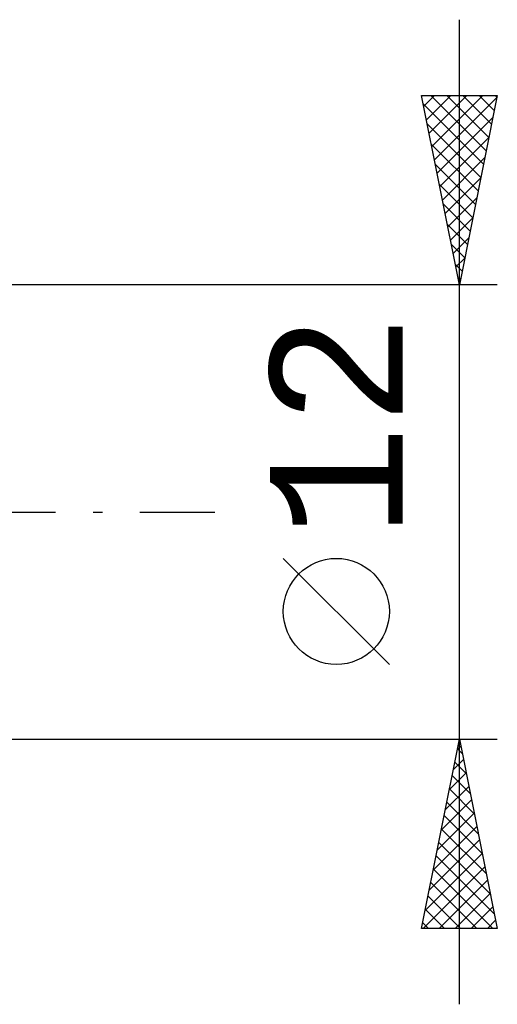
# Model space of a CAD drawing. Header units: millimetres. Extents: x -62 to 89, y -40 to 43.
# Tile 5 of 6: x 38 to 51, y -13 to 13. Entities that reach past the tile are written whole.
import ezdxf
from ezdxf.enums import TextEntityAlignment as Align

# ---------------------------------------------------------------- set-up
doc = ezdxf.new("R2010")
doc.units = ezdxf.units.MM
doc.header["$LTSCALE"] = 4.95
doc.linetypes.add('LONGDASH_DASH', pattern=[0.85, 0.4, -0.2, 0.05, -0.2])
doc.layers.add('2', color=7, linetype='CONTINUOUS')
doc.layers.add('SK4', color=2, linetype='LONGDASH_DASH')
doc.styles.get("Standard").update_dxf_attribs({"font": 'Monospac821 BT'})

msp = doc.modelspace()

# ---------------------------------------------------------------- linework, layer by layer
at = {"layer": '2', "color": 7, "linetype": 'CONTINUOUS', "lineweight": 25}
for p, q in [((50, -13), (50, 13)), ((50, 6), (49, 11)), ((49, 11), (51, 11)), ((49.057, 10.713), (49.344, 11)), ((49.128, 10.359), (49.769, 11)), ((49.199, 10.006), (50.193, 11)), ((49.245, 11), (50.708, 9.538)), ((49.27, 9.652), (50.617, 11)), ((49.34, 9.299), (50.99, 10.948)), ((49.67, 11), (50.778, 9.891)), ((51, 11), (50, 6)), ((50.094, 11), (50.849, 10.245)), ((50.518, 11), (50.92, 10.599)), ((50.943, 11), (50.99, 10.952)), ((49.045, 10.777), (50.637, 9.184)), ((49.411, 8.945), (50.884, 10.418)), ((49.151, 10.246), (50.566, 8.831)), ((49.482, 8.592), (50.778, 9.888)), ((49.257, 9.716), (50.495, 8.477)), ((49.363, 9.186), (50.425, 8.124)), ((49.552, 8.238), (50.671, 9.357)), ((49.469, 8.655), (50.354, 7.77)), ((49.623, 7.885), (50.565, 8.827)), ((49.575, 8.125), (50.283, 7.417)), ((49.694, 7.531), (50.459, 8.297)), ((49.681, 7.595), (50.213, 7.063)), ((49.764, 7.178), (50.353, 7.766)), ((49.787, 7.064), (50.142, 6.709)), ((49.835, 6.824), (50.247, 7.236)), ((49.893, 6.534), (50.071, 6.356)), ((49.906, 6.47), (50.141, 6.706)), ((51, 6), (38, 6)), ((49.977, 6.117), (50.035, 6.175)), ((49.999, 6.004), (50, 6.002)), ((48.15, -4.025), (45.35, -1.225)), ((38, -6), (51, -6)), ((49, -11), (50, -6)), ((49.944, -6.278), (50.037, -6.185)), ((50, -6), (51, -11)), ((49.95, -6.251), (50.075, -6.376)), ((49.838, -6.808), (50.108, -6.539)), ((49.879, -6.604), (50.181, -6.906)), ((49.732, -7.339), (50.178, -6.892)), ((49.808, -6.958), (50.287, -7.437)), ((49.626, -7.869), (50.249, -7.246)), ((49.738, -7.311), (50.393, -7.967)), ((49.52, -8.399), (50.32, -7.599)), ((49.667, -7.665), (50.499, -8.497)), ((49.414, -8.93), (50.391, -7.953)), ((49.596, -8.018), (50.606, -9.028)), ((49.308, -9.46), (50.461, -8.307)), ((49.526, -8.372), (50.712, -9.558)), ((49.202, -9.99), (50.532, -8.66)), ((49.455, -8.726), (50.818, -10.088)), ((49.096, -10.521), (50.603, -9.014)), ((49.384, -9.079), (50.924, -10.619)), ((49.041, -11), (50.673, -9.367)), ((49.313, -9.433), (50.881, -11)), ((49.243, -9.786), (50.457, -11)), ((49.465, -11), (50.744, -9.721)), ((49.172, -10.14), (50.032, -11)), ((49.889, -11), (50.815, -10.074)), ((49.101, -10.493), (49.608, -11)), ((50.313, -11), (50.886, -10.428)), ((49.031, -10.847), (49.184, -11)), ((50.738, -11), (50.956, -10.781)), ((51, -11), (49, -11))]:
    msp.add_line(p, q, dxfattribs=at)
msp.add_circle((46.75, -2.625), 1.4, dxfattribs=at)
at = {"layer": 'SK4', "color": 2, "linetype": 'LONGDASH_DASH', "lineweight": 25}
msp.add_line((-51, 0), (44, 0), dxfattribs=at)

# ---------------------------------------------------------------- texts
at = {"layer": '2', "color": 7, "linetype": 'CONTINUOUS', "lineweight": 25}
msp.add_text('12', height=3.5, rotation=90, dxfattribs=at).set_placement((48.5, 2.275), align=Align.CENTER)

doc.saveas('drawing.dxf')
